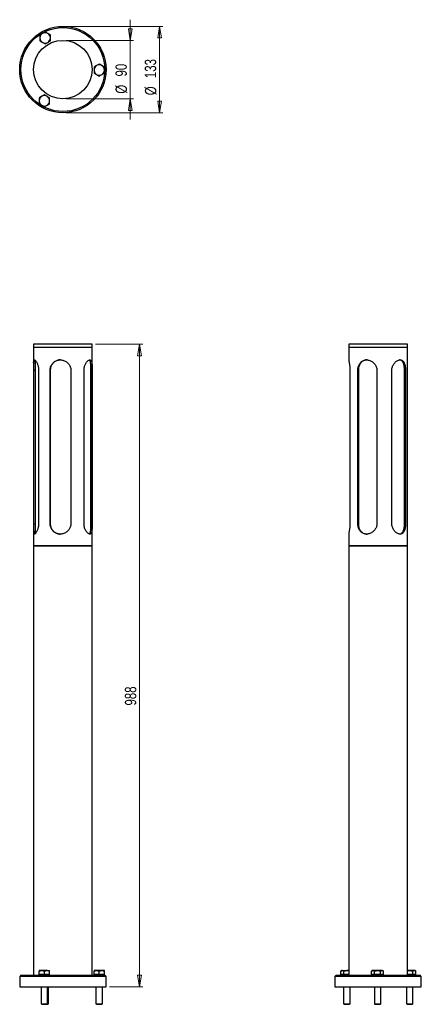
# Model space of a CAD drawing. Header units: millimetres. Extents: x 649 to 773, y 309 to 612.
import ezdxf

# ---------------------------------------------------------------- set-up
doc = ezdxf.new("R2010")
doc.units = ezdxf.units.MM
doc.styles.add('SLDTEXTSTYLE0', font='TXT', dxfattribs={"width": 0.75})
doc.dimstyles.new('SLDDIMSTYLE0', dxfattribs={"dimtxt": 3.5, "dimasz": 3.556, "dimexe": 0, "dimexo": 0.0625, "dimgap": 0.875, "dimtad": 1, "dimdec": 0, "dimlfac": 5, "dimrnd": 1e-09, "dimzin": 12, "dimdsep": 46, "dimtxsty": 'SLDTEXTSTYLE0', "dimblk1": 'CLOSED', "dimblk2": 'CLOSED', "dimsah": 1, "dimcen": 0.09, "dimadec": 0, "dimazin": 3, "dimtfac": 1, "dimtdec": 0, "dimtofl": 0, "dimtmove": 0, "dimatfit": 3, "dimldrblk": 'CLOSED', "dimfxl": 0, "dimfrac": 2, "dimtolj": 1, "dimtzin": 12, "dimarcsym": 0})
doc.dimstyles.new('SLDDIMSTYLE1', dxfattribs={"dimtxt": 3.5, "dimasz": 3.556, "dimexe": 0, "dimexo": 0.0625, "dimgap": 0.875, "dimtad": 1, "dimdec": 0, "dimlfac": 5, "dimrnd": 1e-09, "dimzin": 12, "dimdsep": 46, "dimtxsty": 'SLDTEXTSTYLE0', "dimblk1": 'CLOSED', "dimblk2": 'CLOSED', "dimsah": 1, "dimcen": 0.09, "dimadec": 0, "dimazin": 3, "dimtfac": 1, "dimtdec": 0, "dimtmove": 0, "dimatfit": 0, "dimldrblk": 'CLOSED', "dimfxl": 0, "dimfrac": 2, "dimtolj": 1, "dimtzin": 12, "dimarcsym": 0})

# ---------------------------------------------------------------- blocks, each defined once
blk = doc.blocks.new('_Closed')
at = {"color": 0, "linetype": 'ByBlock', "lineweight": -2}
for p, q in [((-1, 0.166667), (0, 0)), ((-1, 0.166667), (-1, -0.166667)), ((0, 0), (-1, -0.166667)), ((0, 0), (-1, 0))]:
    blk.add_line(p, q, dxfattribs=at)
blk = doc.blocks.new('_D')
at = {"color": 7, "linetype": 'Continuous', "lineweight": 0}
for p, q in [((672.31, 511.84), (686.88, 511.84)), ((685.88, 314.18), (685.88, 511.84)), ((676.61, 314.18), (686.88, 314.18))]:
    blk.add_line(p, q, dxfattribs=at)
at = {"color": 7, "linetype": 'Continuous', "lineweight": 18, "xscale": 3.556, "yscale": 3.556}
for p, rotation in [((685.88, 511.84, 0.37), 90.0000000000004), ((685.88, 314.18, 0.37), 270.0000000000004)]:
    blk.add_blockref('_Closed', p, dxfattribs=dict(at, rotation=rotation))
at = {"color": 7, "linetype": 'Continuous', "lineweight": 18, "insert": (681.37, 400.69), "char_height": 3.5, "attachment_point": 1, "rotation": 90, "style": 'SLDTEXTSTYLE0'}
blk.add_mtext('988', dxfattribs=at)
blk = doc.blocks.new('_D_1')
at = {"color": 7, "linetype": 'Continuous', "lineweight": 0}
for p, q in [((663.31, 609.61), (693.06, 609.61)), ((692.06, 609.61), (692.06, 583.01)), ((663.31, 583.01), (693.06, 583.01))]:
    blk.add_line(p, q, dxfattribs=at)
at = {"color": 7, "linetype": 'Continuous', "lineweight": 18, "xscale": 3.556, "yscale": 3.556}
for p, rotation in [((692.06, 609.61, -23.43), 90.0000000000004), ((692.06, 583.01, -23.43), 270.0000000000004)]:
    blk.add_blockref('_Closed', p, dxfattribs=dict(at, rotation=rotation))
at = {"color": 7, "linetype": 'Continuous', "lineweight": 18, "char_height": 3.5, "attachment_point": 1, "rotation": 90, "style": 'SLDTEXTSTYLE0'}
for s, insert in [('133', (687.5, 593.7)), ('%%c', (687.55, 588.42))]:
    blk.add_mtext(s, dxfattribs=dict(at, insert=insert))
blk = doc.blocks.new('_D_2')
at = {"color": 7, "linetype": 'Continuous', "lineweight": 0}
for p, q in [((683.04, 605.31), (683.04, 611.66)), ((663.31, 605.31), (684.04, 605.31)), ((683.04, 605.31), (683.04, 587.31)), ((663.31, 587.31), (684.04, 587.31)), ((683.04, 587.31), (683.04, 580.96))]:
    blk.add_line(p, q, dxfattribs=at)
at = {"color": 7, "linetype": 'Continuous', "lineweight": 18, "xscale": 3.556, "yscale": 3.556}
for p, rotation in [((683.04, 605.31, -23.43), 270.0000000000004), ((683.04, 587.31, -23.43), 90.0000000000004)]:
    blk.add_blockref('_Closed', p, dxfattribs=dict(at, rotation=rotation))
at = {"color": 7, "linetype": 'Continuous', "lineweight": 18, "char_height": 3.5, "attachment_point": 1, "rotation": 90, "style": 'SLDTEXTSTYLE0'}
for s, insert in [('90', (678.47, 594.19)), ('%%c', (678.52, 588.91))]:
    blk.add_mtext(s, dxfattribs=dict(at, insert=insert))

msp = doc.modelspace()

# ---------------------------------------------------------------- linework, layer by layer
at = {"color": 7, "linetype": 'Continuous', "lineweight": 25}
for p, q in [((653.31, 511.84), (653.31, 510.9)), ((671.31, 511.84), (653.31, 511.84)), ((653.31, 510.9), (653.31, 506.29)), ((653.31, 510.9), (671.31, 510.9)), ((671.31, 510.9), (671.31, 511.84)), ((671.31, 449.78), (671.31, 510.9)), ((750.27, 511.84), (750.27, 510.9)), ((768.27, 511.84), (750.27, 511.84)), ((750.27, 510.9), (750.27, 506.92)), ((750.27, 510.9), (768.27, 510.9)), ((768.27, 510.9), (768.27, 511.84)), ((768.27, 449.78), (768.27, 510.9)), ((653.78, 506.89), (653.78, 453.55)), ((670.85, 454.47), (670.85, 505.96)), ((653.4, 456.62), (653.4, 503.82)), ((654.83, 503.82), (654.83, 456.62)), ((658.38, 456.62), (658.38, 503.82)), ((658.38, 503.82), (658.42, 503.82)), ((658.42, 503.82), (658.42, 456.62)), ((664.76, 503.82), (664.76, 456.62)), ((668.8, 456.62), (668.8, 503.82)), ((670.91, 456.62), (670.91, 503.82)), ((671.31, 503.82), (670.91, 503.82)), ((671.31, 503.82), (671.31, 456.62)), ((750.61, 503.82), (750.61, 456.62)), ((753.03, 456.62), (753.03, 503.82)), ((753.03, 503.82), (753.2, 503.82)), ((753.2, 503.82), (753.2, 456.62)), ((758.92, 503.82), (758.92, 456.62)), ((763.51, 456.62), (763.51, 503.82)), ((767.39, 456.62), (767.39, 503.82)), ((767.71, 503.82), (767.39, 503.82)), ((767.71, 503.82), (767.71, 456.62)), ((658.38, 456.62), (658.42, 456.62)), ((671.31, 456.62), (670.91, 456.62)), ((753.03, 456.62), (753.2, 456.62)), ((767.71, 456.62), (767.39, 456.62)), ((653.31, 454.14), (653.31, 449.78)), ((750.27, 453.52), (750.27, 449.78)), ((653.31, 449.78), (653.31, 317.78)), ((653.31, 449.78), (671.31, 449.78)), ((670.6, 449.78), (653.31, 449.78)), ((671.31, 449.78), (670.6, 449.78)), ((671.31, 317.78), (671.31, 449.78)), ((750.27, 449.78), (750.27, 317.78)), ((750.27, 449.78), (768.27, 449.78)), ((755.74, 449.78), (750.27, 449.78)), ((768.27, 449.78), (755.74, 449.78)), ((768.27, 317.78), (768.27, 449.78)), ((655.82, 319.15), (655.02, 319.15)), ((655.02, 317.9), (655.02, 319.01)), ((657.42, 319.15), (655.82, 319.15)), ((656.62, 317.9), (656.62, 319.01)), ((657.42, 319.15), (658.22, 319.15)), ((658.22, 317.9), (658.22, 319.01)), ((672.68, 319.15), (671.88, 319.15)), ((671.88, 317.9), (671.88, 319.01)), ((674.28, 319.15), (672.68, 319.15)), ((673.48, 317.9), (673.48, 319.01)), ((675.08, 319.15), (674.28, 319.15)), ((675.08, 317.9), (675.08, 319.01)), ((748.07, 319.15), (747.82, 319.01)), ((747.82, 317.9), (747.82, 319.01)), ((748.28, 319.15), (748.07, 319.15)), ((748.28, 319.15), (749.67, 319.15)), ((748.75, 317.9), (748.75, 319.01)), ((750.27, 319.15), (749.67, 319.15)), ((757.53, 319.15), (757.29, 319.01)), ((757.29, 317.9), (757.29, 319.01)), ((757.75, 319.15), (757.53, 319.15)), ((759.13, 319.15), (757.75, 319.15)), ((758.21, 317.9), (758.21, 319.01)), ((760.52, 319.15), (759.13, 319.15)), ((760.06, 317.9), (760.06, 319.01)), ((760.52, 319.15), (760.73, 319.15)), ((760.98, 319.01), (760.73, 319.15)), ((760.98, 317.9), (760.98, 319.01)), ((769, 319.15), (768.27, 319.15)), ((770.39, 319.15), (769, 319.15)), ((769.93, 317.9), (769.93, 319.01)), ((770.6, 319.15), (770.39, 319.15)), ((770.85, 319.01), (770.6, 319.15)), ((770.85, 317.9), (770.85, 319.01)), ((649.41, 317.78), (649.01, 317.38)), ((649.01, 317.38), (649.01, 314.18)), ((675.61, 317.38), (649.01, 317.38)), ((649.41, 317.78), (675.21, 317.78)), ((655.02, 317.9), (655.02, 317.78)), ((655.82, 317.9), (655.02, 317.9)), ((656.62, 317.9), (655.82, 317.9)), ((657.42, 317.9), (656.62, 317.9)), ((658.22, 317.9), (657.42, 317.9)), ((658.22, 317.78), (658.22, 317.9)), ((671.88, 317.9), (671.88, 317.78)), ((672.68, 317.9), (671.88, 317.9)), ((673.48, 317.9), (672.68, 317.9)), ((674.28, 317.9), (673.48, 317.9)), ((675.08, 317.9), (674.28, 317.9)), ((675.08, 317.78), (675.08, 317.9)), ((675.61, 317.38), (675.21, 317.78)), ((675.61, 314.18), (675.61, 317.38)), ((746.37, 317.78), (745.97, 317.38)), ((745.97, 317.38), (745.97, 314.18)), ((772.57, 317.38), (745.97, 317.38)), ((746.37, 317.78), (772.17, 317.78)), ((748.28, 317.9), (747.82, 317.9)), ((748.07, 317.9), (748.07, 317.78)), ((748.75, 317.9), (748.28, 317.9)), ((749.67, 317.9), (748.75, 317.9)), ((750.27, 317.9), (749.67, 317.9)), ((757.75, 317.9), (757.29, 317.9)), ((757.53, 317.9), (757.53, 317.78)), ((758.21, 317.9), (757.75, 317.9)), ((759.13, 317.9), (758.21, 317.9)), ((760.06, 317.9), (759.13, 317.9)), ((760.52, 317.9), (760.06, 317.9)), ((760.98, 317.9), (760.52, 317.9)), ((760.73, 317.78), (760.73, 317.9)), ((769, 317.9), (768.27, 317.9)), ((769.93, 317.9), (769, 317.9)), ((770.39, 317.9), (769.93, 317.9)), ((770.85, 317.9), (770.39, 317.9)), ((770.6, 317.78), (770.6, 317.9)), ((772.57, 317.38), (772.17, 317.78)), ((772.57, 314.18), (772.57, 317.38)), ((649.01, 314.18), (675.61, 314.18)), ((655.62, 314.18), (655.62, 308.94)), ((657.62, 308.94), (657.62, 314.18)), ((657.85, 308.94), (657.85, 314.18)), ((672.48, 314.18), (672.48, 308.94)), ((674.48, 308.94), (674.48, 314.18)), ((745.97, 314.18), (772.57, 314.18)), ((748.67, 314.18), (748.67, 308.94)), ((750.67, 308.94), (750.67, 314.18)), ((758.13, 314.18), (758.13, 308.94)), ((760.13, 308.94), (760.13, 314.18)), ((768, 314.18), (768, 308.94)), ((770, 308.94), (770, 314.18)), ((655.62, 308.94), (655.78, 308.78)), ((655.62, 308.94), (657.12, 308.94)), ((657.12, 308.94), (657.62, 308.94)), ((657.45, 308.78), (657.62, 308.94)), ((657.62, 308.94), (657.85, 308.94)), ((657.69, 308.78), (657.85, 308.94)), ((672.48, 308.94), (672.64, 308.78)), ((672.48, 308.94), (674.48, 308.94)), ((674.31, 308.78), (674.48, 308.94)), ((748.67, 308.94), (748.84, 308.78)), ((748.67, 308.94), (748.8, 308.94)), ((748.8, 308.94), (750.67, 308.94)), ((750.5, 308.78), (750.67, 308.94)), ((758.13, 308.94), (758.3, 308.78)), ((758.13, 308.94), (760, 308.94)), ((759.97, 308.78), (760.13, 308.94)), ((760, 308.94), (760.13, 308.94)), ((768, 308.94), (768.17, 308.78)), ((768, 308.94), (770, 308.94)), ((769.84, 308.78), (770, 308.94)), ((655.78, 308.78), (657.03, 308.78)), ((657.03, 308.78), (657.45, 308.78)), ((657.45, 308.78), (657.69, 308.78)), ((672.64, 308.78), (674.31, 308.78)), ((748.84, 308.78), (748.95, 308.78)), ((748.95, 308.78), (750.5, 308.78)), ((758.3, 308.78), (759.86, 308.78)), ((759.86, 308.78), (759.97, 308.78)), ((768.17, 308.78), (769.84, 308.78))]:
    msp.add_line(p, q, dxfattribs=at)
at = {"color": 8, "linetype": 'Continuous', "lineweight": 25}
for p, q in [((653.4, 503.82), (653.78, 503.82)), ((653.4, 456.62), (653.78, 456.62))]:
    msp.add_line(p, q, dxfattribs=at)
at = {"color": 7, "linetype": 'Continuous', "lineweight": 25}
for radius in [13.3, 12.9, 9]:
    msp.add_circle((662.31, 596.31), radius, dxfattribs=at)
for centre, start, end in [((656.85, 606.05), 120, 180), ((656.85, 606.05), 180, 240), ((656.85, 606.05), 60, 120), ((656.85, 606.05), 0, 60), ((656.85, 606.05), 300, 0), ((656.85, 606.05), 240, 300), ((673.48, 596.18), 120, 180), ((673.48, 596.18), 60, 120), ((673.48, 596.18), 0, 60), ((673.48, 596.18), 180, 240), ((673.48, 596.18), 240, 300), ((673.48, 596.18), 300, 0), ((656.62, 586.71), 120, 180), ((656.62, 586.71), 60, 120), ((656.62, 586.71), 360, 60), ((656.62, 586.71), 180, 240), ((656.62, 586.71), 240, 300), ((656.62, 586.71), 300, 360)]:
    msp.add_arc(centre, 1.6, start, end, dxfattribs=at)
for points, knots in [([(656.05, 607.43), (656.03, 607.42), (655.89, 607.34), (655.62, 607.18), (655.37, 607.04), (655.25, 606.97)], [0, 0, 0, 0, 0.070086, 0.530782, 1, 1, 1, 1]), ([(655.25, 606.97), (655.25, 606.91), (655.25, 606.61), (655.25, 606.3), (655.25, 606.05)], [0, 0, 0, 0, 0.188696, 1, 1, 1, 1]), ([(655.25, 606.05), (655.25, 605.98), (655.25, 605.67), (655.25, 605.36), (655.25, 605.12)], [0, 0, 0, 0, 0.214378, 1, 1, 1, 1]), ([(656.85, 607.89), (656.72, 607.82), (656.46, 607.67), (656.19, 607.51), (656.05, 607.43)], [0, 0, 0, 0, 0.495458, 1, 1, 1, 1]), ([(657.65, 607.43), (657.63, 607.44), (657.49, 607.53), (657.22, 607.68), (656.97, 607.82), (656.85, 607.89)], [0, 0, 0, 0, 0.070086, 0.530782, 1, 1, 1, 1]), ([(658.45, 606.97), (658.32, 607.04), (658.06, 607.2), (657.79, 607.35), (657.65, 607.43)], [0, 0, 0, 0, 0.495458, 1, 1, 1, 1]), ([(658.45, 606.05), (658.45, 606.3), (658.45, 606.61), (658.45, 606.91), (658.45, 606.97)], [0, 0, 0, 0, 0.811304, 1, 1, 1, 1]), ([(658.45, 605.12), (658.45, 605.36), (658.45, 605.67), (658.45, 605.98), (658.45, 606.05)], [0, 0, 0, 0, 0.785622, 1, 1, 1, 1]), ([(655.25, 605.12), (655.38, 605.05), (655.64, 604.9), (655.91, 604.74), (656.05, 604.66)], [0, 0, 0, 0, 0.495458, 1, 1, 1, 1]), ([(656.05, 604.66), (656.07, 604.65), (656.21, 604.57), (656.48, 604.41), (656.73, 604.27), (656.85, 604.2)], [0, 0, 0, 0, 0.070086, 0.530782, 1, 1, 1, 1]), ([(656.85, 604.2), (656.98, 604.27), (657.24, 604.42), (657.51, 604.58), (657.65, 604.66)], [0, 0, 0, 0, 0.495458, 1, 1, 1, 1]), ([(657.65, 604.66), (657.67, 604.67), (657.81, 604.75), (658.08, 604.91), (658.33, 605.05), (658.45, 605.12)], [0, 0, 0, 0, 0.070086, 0.530782, 1, 1, 1, 1]), ([(672.68, 597.56), (672.66, 597.55), (672.51, 597.47), (672.24, 597.31), (672, 597.17), (671.88, 597.1)], [0, 0, 0, 0, 0.070086, 0.530782, 1, 1, 1, 1]), ([(671.88, 597.1), (671.88, 596.95), (671.88, 596.65), (671.88, 596.33), (671.88, 596.18)], [0, 0, 0, 0, 0.495458, 1, 1, 1, 1]), ([(673.48, 598.02), (673.35, 597.95), (673.09, 597.8), (672.81, 597.64), (672.68, 597.56)], [0, 0, 0, 0, 0.495458, 1, 1, 1, 1]), ([(674.28, 597.56), (674.22, 597.59), (673.95, 597.75), (673.68, 597.9), (673.48, 598.02)], [0, 0, 0, 0, 0.214378, 1, 1, 1, 1]), ([(675.08, 597.1), (675.03, 597.13), (674.77, 597.28), (674.5, 597.43), (674.28, 597.56)], [0, 0, 0, 0, 0.188696, 1, 1, 1, 1]), ([(675.08, 596.18), (675.08, 596.2), (675.08, 596.36), (675.08, 596.68), (675.08, 596.96), (675.08, 597.1)], [0, 0, 0, 0, 0.070086, 0.530782, 1, 1, 1, 1]), ([(671.88, 596.18), (671.88, 596.15), (671.88, 595.99), (671.88, 595.67), (671.88, 595.39), (671.88, 595.25)], [0, 0, 0, 0, 0.070086, 0.530782, 1, 1, 1, 1]), ([(671.88, 595.25), (672.08, 595.13), (672.35, 594.98), (672.62, 594.82), (672.68, 594.79)], [0, 0, 0, 0, 0.785622, 1, 1, 1, 1]), ([(672.68, 594.79), (672.9, 594.66), (673.17, 594.51), (673.43, 594.36), (673.48, 594.33)], [0, 0, 0, 0, 0.811304, 1, 1, 1, 1]), ([(673.48, 594.33), (673.61, 594.4), (673.87, 594.55), (674.14, 594.71), (674.28, 594.79)], [0, 0, 0, 0, 0.495458, 1, 1, 1, 1]), ([(674.28, 594.79), (674.3, 594.8), (674.44, 594.88), (674.71, 595.04), (674.95, 595.18), (675.08, 595.25)], [0, 0, 0, 0, 0.070086, 0.530782, 1, 1, 1, 1]), ([(675.08, 595.25), (675.08, 595.4), (675.08, 595.7), (675.08, 596.02), (675.08, 596.18)], [0, 0, 0, 0, 0.495458, 1, 1, 1, 1]), ([(655.82, 588.1), (655.6, 587.97), (655.33, 587.81), (655.07, 587.66), (655.02, 587.63)], [0, 0, 0, 0, 0.811304, 1, 1, 1, 1]), ([(655.02, 587.63), (655.02, 587.48), (655.02, 587.18), (655.02, 586.87), (655.02, 586.71)], [0, 0, 0, 0, 0.495458, 1, 1, 1, 1]), ([(656.62, 588.56), (656.41, 588.44), (656.14, 588.29), (655.87, 588.13), (655.82, 588.1)], [0, 0, 0, 0, 0.785622, 1, 1, 1, 1]), ([(657.42, 588.1), (657.4, 588.11), (657.25, 588.19), (656.98, 588.35), (656.74, 588.49), (656.62, 588.56)], [0, 0, 0, 0, 0.0700858, 0.5307822, 1, 1, 1, 1]), ([(658.22, 587.63), (658.09, 587.71), (657.82, 587.86), (657.55, 588.02), (657.42, 588.1)], [0, 0, 0, 0, 0.495458, 1, 1, 1, 1]), ([(658.22, 586.71), (658.22, 586.73), (658.22, 586.9), (658.22, 587.21), (658.22, 587.49), (658.22, 587.63)], [0, 0, 0, 0, 0.070086, 0.530782, 1, 1, 1, 1]), ([(655.02, 586.71), (655.02, 586.69), (655.02, 586.52), (655.02, 586.21), (655.02, 585.93), (655.02, 585.79)], [0, 0, 0, 0, 0.070086, 0.530782, 1, 1, 1, 1]), ([(655.02, 585.79), (655.15, 585.71), (655.41, 585.56), (655.68, 585.4), (655.82, 585.33)], [0, 0, 0, 0, 0.495458, 1, 1, 1, 1]), ([(655.82, 585.33), (655.83, 585.31), (655.98, 585.23), (656.25, 585.08), (656.49, 584.93), (656.62, 584.86)], [0, 0, 0, 0, 0.070086, 0.530782, 1, 1, 1, 1]), ([(656.62, 584.86), (656.67, 584.89), (656.93, 585.04), (657.2, 585.2), (657.42, 585.33)], [0, 0, 0, 0, 0.1886965, 1, 1, 1, 1]), ([(657.42, 585.33), (657.47, 585.36), (657.74, 585.52), (658.01, 585.67), (658.22, 585.79)], [0, 0, 0, 0, 0.214378, 1, 1, 1, 1]), ([(658.22, 585.79), (658.22, 585.94), (658.22, 586.24), (658.22, 586.55), (658.22, 586.71)], [0, 0, 0, 0, 0.495458, 1, 1, 1, 1]), ([(653.4, 503.82), (653.4, 503.99), (653.4, 504.34), (653.38, 504.84), (653.35, 505.32), (653.33, 505.75), (653.31, 506.15), (653.31, 506.48), (653.34, 506.75), (653.39, 506.93), (653.48, 507.02), (653.6, 507.02), (653.75, 506.94), (653.91, 506.77), (654.09, 506.53), (654.27, 506.22), (654.45, 505.84), (654.61, 505.39), (654.73, 504.89), (654.82, 504.36), (654.83, 503.99), (654.83, 503.82)], [0, 0, 0, 0, 0.050582, 0.102697, 0.153263, 0.205188, 0.257805, 0.311856, 0.365949, 0.421733, 0.473679, 0.527275, 0.576986, 0.628105, 0.678572, 0.730362, 0.783478, 0.838076, 0.892039, 0.94773, 1, 1, 1, 1]), ([(653.78, 506.89), (653.77, 506.85), (653.73, 506.76), (653.71, 506.54), (653.71, 506.24), (653.73, 505.85), (653.76, 505.44), (653.78, 505.14), (653.78, 505.01)], [0, 0, 0, 0, 0.133818, 0.306269, 0.483204, 0.665501, 0.85285, 1, 1, 1, 1]), ([(658.38, 503.82), (658.39, 503.99), (658.41, 504.34), (658.53, 504.84), (658.73, 505.32), (659, 505.76), (659.34, 506.15), (659.75, 506.49), (660.22, 506.75), (660.73, 506.93), (661.26, 507.02), (661.79, 507.02), (662.3, 506.93), (662.79, 506.77), (663.25, 506.53), (663.67, 506.22), (664.04, 505.84), (664.36, 505.39), (664.59, 504.89), (664.73, 504.36), (664.75, 503.99), (664.76, 503.82)], [0, 0, 0, 0, 0.051343, 0.102696, 0.153935, 0.205187, 0.258523, 0.311856, 0.366803, 0.421733, 0.474505, 0.527273, 0.577682, 0.628102, 0.679226, 0.73036, 0.78422, 0.838075, 0.892911, 0.947728, 1, 1, 1, 1]), ([(661.56, 507.01), (661.47, 507.01), (661.21, 507.02), (660.79, 506.93), (660.31, 506.78), (659.87, 506.54), (659.46, 506.23), (659.11, 505.85), (658.81, 505.4), (658.59, 504.9), (658.45, 504.37), (658.43, 504), (658.42, 503.82)], [0, 0, 0, 0, 0.052789, 0.1530461, 0.2533248, 0.3550546, 0.4568064, 0.5644526, 0.6720875, 0.7820503, 0.8919696, 1, 1, 1, 1]), ([(668.8, 503.82), (668.81, 503.99), (668.82, 504.34), (668.91, 504.84), (669.06, 505.32), (669.25, 505.76), (669.48, 506.15), (669.73, 506.49), (670, 506.75), (670.26, 506.93), (670.49, 507.02), (670.7, 507.02), (670.87, 506.93), (671.01, 506.77), (671.12, 506.53), (671.2, 506.22), (671.25, 505.84), (671.28, 505.39), (671.3, 504.89), (671.31, 504.36), (671.31, 503.99), (671.31, 503.82)], [0, 0, 0, 0, 0.051343, 0.102696, 0.153935, 0.205187, 0.258523, 0.311856, 0.366803, 0.421733, 0.474505, 0.527273, 0.577682, 0.628102, 0.679226, 0.73036, 0.78422, 0.838075, 0.892911, 0.947728, 1, 1, 1, 1]), ([(670.91, 503.82), (670.91, 503.99), (670.91, 504.34), (670.91, 504.84), (670.9, 505.31), (670.87, 505.75), (670.83, 506.14), (670.76, 506.48), (670.65, 506.75), (670.53, 506.92), (670.43, 506.96), (670.4, 506.97)], [0, 0, 0, 0, 0.11279, 0.225605, 0.338145, 0.450716, 0.56831, 0.685899, 0.807431, 0.928922, 1, 1, 1, 1]), ([(750.27, 506.92), (750.27, 506.87), (750.28, 506.77), (750.31, 506.53), (750.37, 506.22), (750.43, 505.84), (750.5, 505.39), (750.56, 504.89), (750.6, 504.36), (750.61, 503.99), (750.61, 503.82)], [0, 0, 0, 0, 0.115981, 0.235945, 0.359054, 0.485313, 0.615095, 0.74337, 0.875751, 1, 1, 1, 1]), ([(753.03, 503.82), (753.04, 503.99), (753.05, 504.34), (753.15, 504.84), (753.31, 505.32), (753.53, 505.76), (753.82, 506.15), (754.16, 506.49), (754.57, 506.75), (755.02, 506.93), (755.5, 507.02), (755.99, 507.02), (756.48, 506.93), (756.94, 506.77), (757.39, 506.53), (757.81, 506.22), (758.18, 505.84), (758.5, 505.39), (758.74, 504.89), (758.89, 504.36), (758.91, 503.99), (758.92, 503.82)], [0, 0, 0, 0, 0.0513429, 0.1026958, 0.1539352, 0.2051874, 0.2585231, 0.3118564, 0.3668029, 0.4217326, 0.4745049, 0.5272727, 0.5776822, 0.6281019, 0.6792261, 0.7303604, 0.7842203, 0.8380746, 0.8929108, 0.9477277, 1, 1, 1, 1]), ([(755.9, 507.01), (755.82, 507.01), (755.58, 507.02), (755.2, 506.93), (754.78, 506.78), (754.4, 506.54), (754.05, 506.23), (753.75, 505.85), (753.51, 505.4), (753.33, 504.9), (753.22, 504.37), (753.21, 504), (753.2, 503.82)], [0, 0, 0, 0, 0.052789, 0.153046, 0.253325, 0.355055, 0.456806, 0.564453, 0.672087, 0.78205, 0.89197, 1, 1, 1, 1]), ([(763.51, 503.82), (763.52, 503.99), (763.53, 504.34), (763.66, 504.84), (763.84, 505.32), (764.09, 505.76), (764.4, 506.15), (764.75, 506.49), (765.12, 506.75), (765.51, 506.93), (765.89, 507.02), (766.23, 507.02), (766.55, 506.93), (766.82, 506.77), (767.06, 506.53), (767.27, 506.22), (767.43, 505.84), (767.56, 505.39), (767.65, 504.89), (767.7, 504.36), (767.71, 503.99), (767.71, 503.82)], [0, 0, 0, 0, 0.051343, 0.102696, 0.153935, 0.205187, 0.258523, 0.311856, 0.366803, 0.421733, 0.474505, 0.527273, 0.577682, 0.628102, 0.679226, 0.73036, 0.78422, 0.838075, 0.892911, 0.947728, 1, 1, 1, 1]), ([(767.39, 503.82), (767.39, 503.99), (767.38, 504.34), (767.33, 504.84), (767.26, 505.31), (767.15, 505.75), (766.99, 506.14), (766.8, 506.48), (766.55, 506.75), (766.26, 506.93), (766.03, 507.01), (765.9, 507.01), (765.88, 507.01)], [0, 0, 0, 0, 0.106372, 0.212767, 0.318903, 0.425067, 0.53597, 0.646868, 0.761484, 0.876062, 0.985753, 1, 1, 1, 1]), ([(654.83, 456.62), (654.83, 456.45), (654.82, 456.1), (654.74, 455.6), (654.63, 455.12), (654.48, 454.68), (654.31, 454.29), (654.12, 453.95), (653.93, 453.68), (653.75, 453.5), (653.6, 453.41), (653.48, 453.41), (653.4, 453.5), (653.34, 453.66), (653.32, 453.9), (653.31, 454.21), (653.33, 454.6), (653.35, 455.04), (653.38, 455.55), (653.4, 456.08), (653.4, 456.44), (653.4, 456.62)], [0, 0, 0, 0, 0.050582, 0.102697, 0.153263, 0.205188, 0.257805, 0.311856, 0.365949, 0.421733, 0.473679, 0.527275, 0.576986, 0.628105, 0.678572, 0.730362, 0.783478, 0.838076, 0.892039, 0.94773, 1, 1, 1, 1]), ([(653.78, 455.43), (653.78, 455.33), (653.76, 455.07), (653.74, 454.69), (653.72, 454.29), (653.71, 453.96), (653.73, 453.7), (653.77, 453.59), (653.78, 453.55)], [0, 0, 0, 0, 0.1091044, 0.2864575, 0.4668914, 0.6522134, 0.8382634, 1, 1, 1, 1]), ([(664.76, 456.62), (664.75, 456.44), (664.73, 456.1), (664.6, 455.59), (664.39, 455.12), (664.11, 454.68), (663.75, 454.29), (663.32, 453.95), (662.84, 453.68), (662.32, 453.5), (661.78, 453.41), (661.25, 453.41), (660.74, 453.5), (660.27, 453.66), (659.82, 453.9), (659.41, 454.22), (659.06, 454.6), (658.76, 455.05), (658.55, 455.55), (658.41, 456.08), (658.39, 456.44), (658.38, 456.62)], [0, 0, 0, 0, 0.051343, 0.102696, 0.153935, 0.205187, 0.258523, 0.311856, 0.366803, 0.421733, 0.474505, 0.527273, 0.577682, 0.628102, 0.679226, 0.73036, 0.78422, 0.838075, 0.892911, 0.947728, 1, 1, 1, 1]), ([(658.42, 456.62), (658.43, 456.45), (658.45, 456.1), (658.57, 455.6), (658.76, 455.12), (659.03, 454.69), (659.37, 454.29), (659.78, 453.95), (660.25, 453.69), (660.76, 453.51), (661.2, 453.42), (661.47, 453.43), (661.56, 453.43)], [0, 0, 0, 0, 0.1022309, 0.204484, 0.3064883, 0.4085205, 0.5151062, 0.6216867, 0.7318412, 0.8419585, 0.9473793, 1, 1, 1, 1]), ([(671.31, 456.62), (671.31, 456.44), (671.31, 456.1), (671.3, 455.59), (671.29, 455.12), (671.26, 454.68), (671.21, 454.29), (671.14, 453.95), (671.03, 453.68), (670.88, 453.5), (670.7, 453.41), (670.49, 453.41), (670.26, 453.5), (670.02, 453.66), (669.77, 453.9), (669.52, 454.22), (669.29, 454.6), (669.08, 455.05), (668.92, 455.55), (668.82, 456.08), (668.81, 456.44), (668.8, 456.62)], [0, 0, 0, 0, 0.051343, 0.102696, 0.153935, 0.205187, 0.258523, 0.311856, 0.366803, 0.421733, 0.474505, 0.527273, 0.577682, 0.628102, 0.679226, 0.73036, 0.78422, 0.838075, 0.892911, 0.947728, 1, 1, 1, 1]), ([(670.4, 453.46), (670.43, 453.48), (670.52, 453.51), (670.64, 453.66), (670.74, 453.89), (670.82, 454.2), (670.87, 454.58), (670.89, 455.03), (670.91, 455.53), (670.91, 456.07), (670.91, 456.44), (670.91, 456.62)], [0, 0, 0, 0, 0.065733, 0.17635, 0.288567, 0.400808, 0.519552, 0.638283, 0.759582, 0.880833, 1, 1, 1, 1]), ([(750.61, 456.62), (750.61, 456.45), (750.6, 456.1), (750.56, 455.6), (750.51, 455.12), (750.45, 454.68), (750.38, 454.29), (750.32, 453.95), (750.28, 453.68), (750.27, 453.57), (750.27, 453.52)], [0, 0, 0, 0, 0.120229, 0.244101, 0.364289, 0.48771, 0.612774, 0.741248, 0.869821, 1, 1, 1, 1]), ([(758.92, 456.62), (758.91, 456.44), (758.89, 456.1), (758.75, 455.59), (758.54, 455.12), (758.25, 454.68), (757.89, 454.29), (757.46, 453.95), (756.99, 453.68), (756.49, 453.5), (755.98, 453.41), (755.5, 453.41), (755.04, 453.5), (754.61, 453.66), (754.22, 453.9), (753.88, 454.22), (753.58, 454.6), (753.34, 455.05), (753.16, 455.55), (753.05, 456.08), (753.04, 456.44), (753.03, 456.62)], [0, 0, 0, 0, 0.051343, 0.102696, 0.153935, 0.205187, 0.258523, 0.311856, 0.366803, 0.421733, 0.474505, 0.527273, 0.577682, 0.628102, 0.679226, 0.73036, 0.78422, 0.838075, 0.892911, 0.947728, 1, 1, 1, 1]), ([(753.2, 456.62), (753.2, 456.45), (753.22, 456.1), (753.32, 455.6), (753.47, 455.12), (753.69, 454.69), (753.97, 454.29), (754.32, 453.95), (754.72, 453.69), (755.17, 453.51), (755.57, 453.42), (755.82, 453.43), (755.9, 453.43)], [0, 0, 0, 0, 0.1022309, 0.204484, 0.3064883, 0.4085205, 0.5151062, 0.6216867, 0.7318412, 0.8419585, 0.9473793, 1, 1, 1, 1]), ([(767.71, 456.62), (767.71, 456.44), (767.7, 456.1), (767.66, 455.59), (767.58, 455.12), (767.46, 454.68), (767.3, 454.29), (767.1, 453.95), (766.85, 453.68), (766.56, 453.5), (766.23, 453.41), (765.88, 453.41), (765.52, 453.5), (765.16, 453.66), (764.8, 453.9), (764.46, 454.22), (764.15, 454.6), (763.87, 455.05), (763.67, 455.55), (763.53, 456.08), (763.52, 456.44), (763.51, 456.62)], [0, 0, 0, 0, 0.051343, 0.102696, 0.153935, 0.205187, 0.258523, 0.311856, 0.366803, 0.421733, 0.474505, 0.527273, 0.577682, 0.628102, 0.679226, 0.73036, 0.78422, 0.838075, 0.892911, 0.947728, 1, 1, 1, 1]), ([(765.93, 453.43), (766.03, 453.45), (766.24, 453.5), (766.51, 453.66), (766.75, 453.9), (766.95, 454.2), (767.11, 454.58), (767.24, 455.03), (767.33, 455.53), (767.38, 456.07), (767.39, 456.44), (767.39, 456.62)], [0, 0, 0, 0, 0.105207, 0.21115, 0.318626, 0.426125, 0.539851, 0.653566, 0.76974, 0.885868, 1, 1, 1, 1]), ([(655.02, 319.01), (655.15, 319.05), (655.41, 319.13), (655.68, 319.14), (655.82, 319.15)], [0, 0, 0, 0, 0.495458, 1, 1, 1, 1]), ([(655.02, 319.15), (655.02, 319.15), (655.02, 319.15), (655.02, 319.12), (655.02, 319.04), (655.02, 319.01)], [0, 0, 0, 0, 0.070086, 0.530782, 1, 1, 1, 1]), ([(655.82, 319.15), (655.83, 319.15), (655.98, 319.15), (656.25, 319.12), (656.49, 319.04), (656.62, 319.01)], [0, 0, 0, 0, 0.070086, 0.530782, 1, 1, 1, 1]), ([(656.62, 319.01), (656.67, 319.02), (656.93, 319.11), (657.2, 319.13), (657.42, 319.15)], [0, 0, 0, 0, 0.1886965, 1, 1, 1, 1]), ([(657.42, 319.15), (657.47, 319.15), (657.74, 319.14), (658.01, 319.06), (658.22, 319.01)], [0, 0, 0, 0, 0.214378, 1, 1, 1, 1]), ([(658.22, 319.01), (658.22, 319.05), (658.22, 319.13), (658.22, 319.14), (658.22, 319.15)], [0, 0, 0, 0, 0.495458, 1, 1, 1, 1]), ([(671.88, 319.01), (672.08, 319.06), (672.35, 319.14), (672.62, 319.15), (672.68, 319.15)], [0, 0, 0, 0, 0.785622, 1, 1, 1, 1]), ([(671.88, 319.15), (671.88, 319.15), (671.88, 319.15), (671.88, 319.12), (671.88, 319.04), (671.88, 319.01)], [0, 0, 0, 0, 0.070086, 0.530782, 1, 1, 1, 1]), ([(672.68, 319.15), (672.9, 319.13), (673.17, 319.11), (673.43, 319.02), (673.48, 319.01)], [0, 0, 0, 0, 0.811304, 1, 1, 1, 1]), ([(673.48, 319.01), (673.61, 319.05), (673.87, 319.13), (674.14, 319.14), (674.28, 319.15)], [0, 0, 0, 0, 0.495458, 1, 1, 1, 1]), ([(674.28, 319.15), (674.3, 319.15), (674.44, 319.15), (674.71, 319.12), (674.95, 319.04), (675.08, 319.01)], [0, 0, 0, 0, 0.070086, 0.530782, 1, 1, 1, 1]), ([(675.08, 319.01), (675.08, 319.05), (675.08, 319.13), (675.08, 319.14), (675.08, 319.15)], [0, 0, 0, 0, 0.495458, 1, 1, 1, 1]), ([(747.82, 319.01), (747.85, 319.02), (748, 319.11), (748.16, 319.13), (748.28, 319.15)], [0, 0, 0, 0, 0.1886965, 1, 1, 1, 1]), ([(748.28, 319.15), (748.32, 319.15), (748.47, 319.14), (748.63, 319.06), (748.75, 319.01)], [0, 0, 0, 0, 0.214378, 1, 1, 1, 1]), ([(748.75, 319.01), (748.9, 319.05), (749.2, 319.13), (749.51, 319.14), (749.67, 319.15)], [0, 0, 0, 0, 0.495458, 1, 1, 1, 1]), ([(749.67, 319.15), (749.69, 319.15), (749.86, 319.15), (750.06, 319.13), (750.23, 319.09), (750.27, 319.08)], [0, 0, 0, 0, 0.108686, 0.823112, 1, 1, 1, 1]), ([(757.29, 319.01), (757.36, 319.05), (757.51, 319.13), (757.67, 319.14), (757.75, 319.15)], [0, 0, 0, 0, 0.495458, 1, 1, 1, 1]), ([(757.75, 319.15), (757.76, 319.15), (757.84, 319.15), (758, 319.12), (758.14, 319.04), (758.21, 319.01)], [0, 0, 0, 0, 0.070086, 0.530782, 1, 1, 1, 1]), ([(758.21, 319.01), (758.36, 319.05), (758.66, 319.13), (758.98, 319.14), (759.13, 319.15)], [0, 0, 0, 0, 0.495458, 1, 1, 1, 1]), ([(759.13, 319.15), (759.16, 319.15), (759.32, 319.15), (759.63, 319.12), (759.92, 319.04), (760.06, 319.01)], [0, 0, 0, 0, 0.070086, 0.530782, 1, 1, 1, 1]), ([(760.06, 319.01), (760.09, 319.02), (760.24, 319.11), (760.39, 319.13), (760.52, 319.15)], [0, 0, 0, 0, 0.188696, 1, 1, 1, 1]), ([(760.52, 319.15), (760.55, 319.15), (760.71, 319.14), (760.86, 319.06), (760.98, 319.01)], [0, 0, 0, 0, 0.214378, 1, 1, 1, 1]), ([(768.27, 319.04), (768.45, 319.08), (768.69, 319.14), (768.94, 319.15), (769, 319.15)], [0, 0, 0, 0, 0.7303472, 1, 1, 1, 1]), ([(769, 319.15), (769.26, 319.13), (769.57, 319.11), (769.87, 319.02), (769.93, 319.01)], [0, 0, 0, 0, 0.811304, 1, 1, 1, 1]), ([(769.93, 319.01), (770, 319.05), (770.15, 319.13), (770.31, 319.14), (770.39, 319.15)], [0, 0, 0, 0, 0.495458, 1, 1, 1, 1]), ([(770.39, 319.15), (770.4, 319.15), (770.48, 319.15), (770.64, 319.12), (770.78, 319.04), (770.85, 319.01)], [0, 0, 0, 0, 0.070086, 0.530782, 1, 1, 1, 1])]:
    msp.add_open_spline(points, degree=3, knots=knots, dxfattribs=at)

# ---------------------------------------------------------------- dimensions: what is measured, and where the dimension line sits
at = {"color": 7, "linetype": 'Continuous', "lineweight": 18}
for base, p1, p2, picture, middle in [((683.04, 587.31), (662.31, 605.31), (662.31, 587.31), '_D_2', (683.04, 594.14)), ((692.06, 583.01), (662.31, 609.61), (662.31, 583.01), '_D_1', (692.06, 594.94))]:
    dim = msp.add_linear_dim(base=base, p1=p1, p2=p2, angle=90, text='%%c<>', dimstyle='SLDDIMSTYLE1', dxfattribs=at)
    dim.commit()
    dim.dimension.update_dxf_attribs({"geometry": picture, "text_midpoint": middle, "dimtype": 160})
dim = msp.add_linear_dim(base=(685.88, 511.84), p1=(675.61, 314.18), p2=(671.31, 511.84), angle=90, dimstyle='SLDDIMSTYLE0', dxfattribs=at)
dim.commit()
dim.dimension.update_dxf_attribs({"geometry": '_D', "text_midpoint": (685.88, 404.57), "dimtype": 160})

doc.saveas('drawing.dxf')
